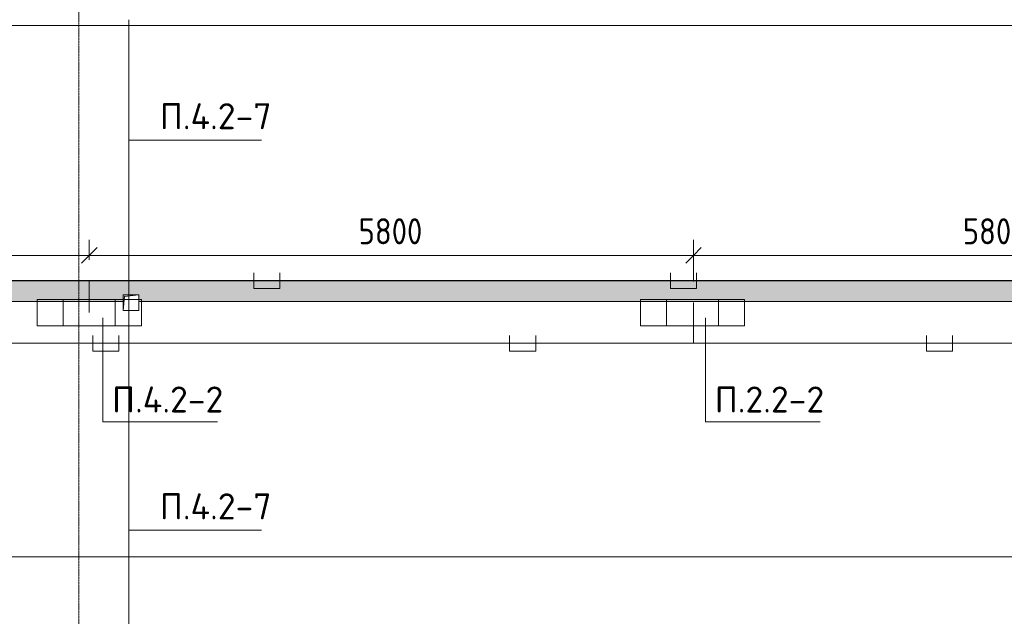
# Model space of a CAD drawing. Header units: millimetres. Extents: x -32229 to 288056, y -13689 to 125138.
# Tile 104 of 193: x -14032 to -4581, y 109789 to 115516. Entities that reach past the tile are written whole.
import ezdxf

# ---------------------------------------------------------------- set-up
doc = ezdxf.new("R2010")
doc.units = ezdxf.units.MM
doc.linetypes.add('ADSK_Линия сетки', pattern=[25, 20, -2.5, 0, -2.5])
for name, color, linetype, lineweight in [('A-ANNO-DIMS', 7, 'Continuous', 9), ('A-ANNO-DIMS-200', 7, 'Continuous', 9), ('A-ANNO-NOTE', 7, 'Continuous', 18), ('A-DETL-THIN', 7, 'Continuous', 9), ('A-FLOR', 7, 'Continuous', 18), ('G-ANNO-TEXT', 7, 'Continuous', 9), ('M-EQPM', 7, 'Continuous', 18), ('S-GRID', 7, 'Continuous', 9)]:
    doc.layers.add(name, color=color, linetype=linetype, lineweight=lineweight)
doc.layers.add('A-DETL', color=7, linetype='Continuous', lineweight=9, true_color=0x00a600)
doc.styles.add('GOST Common_3', font='GOST_Common.ttf', dxfattribs={"width": 0.9, "height": 250})
doc.styles.add('ISOCPEUR', font='isocpeur.ttf', dxfattribs={"height": 250})
doc.dimstyles.new('ГОСТ_2_5_мм2', dxfattribs={"dimscale": 304.8, "dimtxt": 251.428749, "dimasz": 0.492126, "dimexe": 0.492126, "dimexo": 0.656168, "dimgap": 0.098425, "dimtad": 1, "dimdec": 0, "dimdsep": 46, "dimtxsty": 'GOST Common_3', "dimblk1": 'OBLIQUE', "dimblk2": 'OBLIQUE', "dimsah": 1, "dimcen": 0.09, "dimazin": 2, "dimtfac": 1, "dimtdec": 4, "dimtix": 1, "dimtmove": 0, "dimatfit": 3, "dimfxl": 1, "dimtvp": 1, "dimtolj": 1, "dimtzin": 0, "dimarcsym": 2})

# ---------------------------------------------------------------- blocks, each defined once
blk = doc.blocks.new('АР_Лоток - 200х100h_ЛВ1-7189170--02 ЭО')
at = {"layer": 'M-EQPM', "lineweight": 13, "true_color": 0xf3f3f3}
blk.add_hatch(color=7, dxfattribs=at).paths.add_polyline_path([(30680, -100), (30680, -35), (30830, -35), (30830, -100), (42200, -100), (42200, 100), (0, 100), (0, -100), (6875, -100), (6875, -35), (7025, -35), (7025, -100), (27367.4, -100)])
blk = doc.blocks.new('АР_Канал вертикальный прямоугольный - ВК-V88--02 ЭО')
at = {"layer": 'M-EQPM', "lineweight": 13, "true_color": 0xe2e2e2}
blk.add_hatch(color=254, dxfattribs=at).paths.add_polyline_path([(-75, -75), (-60, 60), (75, 75), (-75, 75)])
at = {"layer": 'M-EQPM', "color": 253, "lineweight": 13, "true_color": 0xaaaaaa}
for p, q in [((75, 75), (-75, 75)), ((-75, 75), (-75, -75)), ((75, 75), (-75, 75)), ((-75, 75), (-75, -75)), ((-75, -75), (-75, 75)), ((-75, 75), (75, 75)), ((-75, -75), (-60, 60)), ((-75, -75), (-60, 60)), ((-60, 60), (75, 75)), ((-60, 60), (75, 75)), ((75, -75), (75, 75)), ((75, 75), (75, -75)), ((-75, -75), (75, -75)), ((75, -75), (-75, -75))]:
    blk.add_line(p, q, dxfattribs=at)
blk = doc.blocks.new('Наметкина 10_РД_АР_П_rvt-1--02 ЭО')
at = {"layer": 'A-FLOR', "color": 253, "lineweight": 13, "true_color": 0xaaaaaa}
for p, q in [((-20964.7, 115460), (22685.3, 115460)), ((-19914.7, 115460), (22685.3, 115460)), ((-19914.7, 113010), (22285.3, 113010)), ((-13039.7, 112810), (-19914.7, 112810)), ((10765.3, 112810), (-12889.7, 112810)), ((19635.3, 110360), (-19914.7, 110360)), ((19635.3, 110360), (-19914.7, 110360))]:
    blk.add_line(p, q, dxfattribs=at)
at = {"layer": 'M-EQPM', "color": 253, "lineweight": 13, "true_color": 0xaaaaaa}
for name, p in [('АР_Лоток - 200х100h_ЛВ1-7189170--02 ЭО', (-19914.7, 112910)), ('АР_Канал вертикальный прямоугольный - ВК-V88--02 ЭО', (-12964.7, 112800))]:
    blk.add_blockref(name, p, dxfattribs=at)
blk = doc.blocks.new('DIMBLOCK97--02 ЭО')
at = {"layer": 'A-ANNO-DIMS-200'}
for p, q in [((-19164.5, 112910.3), (-19164.5, 113403.5)), ((-19164.5, 113253.5), (-19089.5, 113328.5)), ((-13364.5, 113212.2), (-13364.5, 113403.5)), ((-13364.5, 113253.5), (-13289.5, 113328.5)), ((-19164.5, 113253.5), (-19239.5, 113178.5)), ((-19164.5, 113253.5), (-13364.5, 113253.5)), ((-19164.5, 113253.5), (-19164.5, 112910.3)), ((-13364.5, 113253.5), (-13439.5, 113178.5)), ((-13364.5, 113253.5), (-13364.5, 113212.2))]:
    blk.add_line(p, q, dxfattribs=at)
at = {"layer": 'A-ANNO-DIMS-200', "color": 0, "insert": (-16579.8, 113610.2), "char_height": 250, "width": 756.843, "attachment_point": 1, "line_spacing_factor": 1.022761, "style": 'GOST Common_3'}
blk.add_mtext('5800', dxfattribs=at)
blk = doc.blocks.new('_Oblique')
at = {"color": 0, "linetype": 'ByBlock', "lineweight": -2}
blk.add_line((-0.5, -0.5), (0.5, 0.5), dxfattribs=at)
blk = doc.blocks.new('DIMBLOCK98--02 ЭО')
at = {"layer": 'A-ANNO-DIMS-200'}
for p, q in [((-13364.5, 113212.2), (-13364.5, 113403.5)), ((-13364.5, 113253.5), (-13289.5, 113328.5)), ((-7564.2, 113002.8), (-7564.2, 113403.5)), ((-7564.2, 113253.5), (-7489.2, 113328.5)), ((-13364.5, 113253.5), (-13439.5, 113178.5)), ((-13364.5, 113253.5), (-7564.2, 113253.5)), ((-13364.5, 113253.5), (-13364.5, 113212.2)), ((-7564.2, 113253.5), (-7639.2, 113178.5)), ((-7564.2, 113253.5), (-7564.2, 113002.8))]:
    blk.add_line(p, q, dxfattribs=at)
at = {"layer": 'A-ANNO-DIMS-200', "color": 0, "insert": (-10779.7, 113610.2), "char_height": 250, "width": 756.843, "attachment_point": 1, "line_spacing_factor": 1.022761, "style": 'GOST Common_3'}
blk.add_mtext('5800', dxfattribs=at)
blk = doc.blocks.new('DIMBLOCK99--02 ЭО')
at = {"layer": 'A-ANNO-DIMS-200'}
for p, q in [((-7564.2, 113002.8), (-7564.2, 113403.5)), ((-7564.2, 113253.5), (-7489.2, 113328.5)), ((-1764.5, 113002.8), (-1764.5, 113403.5)), ((-1764.5, 113253.5), (-1689.5, 113328.5)), ((-7564.2, 113253.5), (-7639.2, 113178.5)), ((-7564.2, 113253.5), (-1764.5, 113253.5)), ((-7564.2, 113253.5), (-7564.2, 113002.8)), ((-1764.5, 113253.5), (-1839.5, 113178.5)), ((-1764.5, 113253.5), (-1764.5, 113002.8))]:
    blk.add_line(p, q, dxfattribs=at)
at = {"layer": 'A-ANNO-DIMS-200', "color": 0, "insert": (-4979.7, 113610.2), "char_height": 250, "width": 756.843, "attachment_point": 1, "line_spacing_factor": 1.022761, "style": 'GOST Common_3'}
blk.add_mtext('5800', dxfattribs=at)

msp = doc.modelspace()

# ---------------------------------------------------------------- linework, layer by layer
at = {"layer": 'A-ANNO-NOTE', "color": 1, "lineweight": 9, "true_color": 0xff0000}
for p, q in [((-13864.5, 112831.6), (-12864.5, 112831.6)), ((-13864.5, 112578.9), (-13864.5, 112831.6)), ((-13614.5, 112578.9), (-13614.5, 112831.6)), ((-13114.5, 112831.6), (-13114.5, 112578.9)), ((-12864.5, 112831.6), (-12864.5, 112578.9)), ((-12864.5, 112578.9), (-13864.5, 112578.9))]:
    msp.add_line(p, q, dxfattribs=at)
at = {"layer": 'A-ANNO-NOTE', "color": 5, "lineweight": 9, "true_color": 0x0000ff}
for p, q in [((-8073.5, 112831.6), (-7073.5, 112831.6)), ((-8073.5, 112578.9), (-8073.5, 112831.6)), ((-7823.5, 112578.9), (-7823.5, 112831.6)), ((-7323.5, 112831.6), (-7323.5, 112578.9)), ((-7073.5, 112831.6), (-7073.5, 112578.9)), ((-7073.5, 112578.9), (-8073.5, 112578.9))]:
    msp.add_line(p, q, dxfattribs=at)
at = {"layer": 'A-DETL', "color": 1, "true_color": 0xff0000}
for p, q in [((-12983.7, 115515.1), (-12983.7, 109095.1)), ((-11785.6, 113087.2), (-11785.6, 112937.2)), ((-11535.6, 112937.2), (-11535.6, 113087.2)), ((-7785.6, 113087.2), (-7785.6, 112937.2)), ((-7535.6, 112937.2), (-7535.6, 113087.2)), ((21890.3, 113012.2), (-20865.6, 113012.2)), ((-13364.5, 112705.3), (-13364.5, 113012.2)), ((-11785.6, 112937.2), (-11535.6, 112937.2)), ((-7785.6, 112937.2), (-7535.6, 112937.2))]:
    msp.add_line(p, q, dxfattribs=at)
at = {"layer": 'A-DETL', "color": 5, "true_color": 0x0000ff}
for p, q in [((-7564.2, 112802.8), (-7564.2, 112409.7)), ((-13329.2, 112484.7), (-13329.2, 112334.7)), ((-13079.2, 112334.7), (-13079.2, 112484.7)), ((-9329.2, 112484.7), (-9329.2, 112334.7)), ((-9079.2, 112334.7), (-9079.2, 112484.7)), ((-5329.2, 112484.7), (-5329.2, 112334.7)), ((-5079.2, 112334.7), (-5079.2, 112484.7)), ((22488.8, 112409.7), (-19164.5, 112409.7)), ((-13329.2, 112334.7), (-13079.2, 112334.7)), ((-9329.2, 112334.7), (-9079.2, 112334.7)), ((-5329.2, 112334.7), (-5079.2, 112334.7))]:
    msp.add_line(p, q, dxfattribs=at)
at = {"layer": 'A-DETL-THIN'}
for p, q in [((-11709.9, 114360), (-12983.7, 114360)), ((-13233.4, 112655.2), (-13233.4, 111655.2)), ((-7448.4, 112655.2), (-7448.4, 111655.2)), ((-13233.4, 111655.2), (-12133.4, 111655.2)), ((-7448.4, 111655.2), (-6348.4, 111655.2)), ((-11709.9, 110615.4), (-12983.7, 110615.4))]:
    msp.add_line(p, q, dxfattribs=at)
at = {"layer": 'S-GRID', "color": 253, "linetype": 'ADSK_Линия сетки', "true_color": 0xaaaaaa}
msp.add_line((-13464.7, -12088.9), (-13464.7, 125138.4), dxfattribs=at)

# ---------------------------------------------------------------- block references
at = {"lineweight": 5}
msp.add_blockref('Наметкина 10_РД_АР_П_rvt-1--02 ЭО', (0, 0), dxfattribs=at)

# ---------------------------------------------------------------- texts
at = {"layer": 'G-ANNO-TEXT', "char_height": 250, "attachment_point": 1, "line_spacing_factor": 1.139951, "style": 'ISOCPEUR'}
for s, insert, width in [('\\pt600,1200,1800,2400,3000,3600,4200,4800,5400,6000,6600,7200,7800,8400,9000,9600,10200,10800,11400,12000,12600,13200,13800,14400,15000,15600,16200,16800,17400,18000,18600,19200;П.4.2-7', (-12687.4, 114714.6), 1096.86), ('\\pt600,1200,1800,2400,3000,3600,4200,4800,5400,6000,6600,7200,7800,8400,9000,9600,10200,10800,11400,12000,12600,13200,13800,14400,15000,15600,16200,16800,17400,18000,18600,19200;П.4.2-2', (-13145.7, 111995.6), 1096.86), ('\\pt600,1200,1800,2400,3000,3600,4200,4800,5400,6000,6600,7200,7800,8400,9000,9600,10200,10800,11400,12000,12600,13200,13800,14400,15000,15600,16200,16800,17400,18000,18600,19200;П.2.2-2', (-7360.7, 111995.6), 1068.58), ('\\pt600,1200,1800,2400,3000,3600,4200,4800,5400,6000,6600,7200,7800,8400,9000,9600,10200,10800,11400,12000,12600,13200,13800,14400,15000,15600,16200,16800,17400,18000,18600,19200;П.4.2-7', (-12687.4, 110970), 1096.86)]:
    msp.add_mtext(s, dxfattribs=dict(at, insert=insert, width=width))

# ---------------------------------------------------------------- dimensions: what is measured, and where the dimension line sits
at = {"layer": 'A-ANNO-DIMS'}
for base, p1, p2, override, picture, middle in [((-13364.5, 113253.5), (-19164.5, 112710.3), (-13364.5, 113012.2), {"dimpost": '<>', "dimfxl": 5807.850593}, 'DIMBLOCK97--02 ЭО', (-16264.5, 113408.5)), ((-7564.2, 113253.5), (-13364.5, 113012.2), (-7564.2, 112802.8), {"dimpost": '<>', "dimfxl": 5804.019592}, 'DIMBLOCK98--02 ЭО', (-10464.4, 113408.5)), ((-1764.5, 113253.5), (-7564.2, 112802.8), (-1764.5, 112802.8), {"dimpost": '<>', "dimfxl": 5799.758148}, 'DIMBLOCK99--02 ЭО', (-4664.4, 113408.5))]:
    dim = msp.add_linear_dim(base=base, p1=p1, p2=p2, dimstyle='ГОСТ_2_5_мм2', override=override, dxfattribs=at)
    dim.commit()
    dim.dimension.update_dxf_attribs({"geometry": picture, "text_midpoint": middle})

doc.saveas('drawing.dxf')
